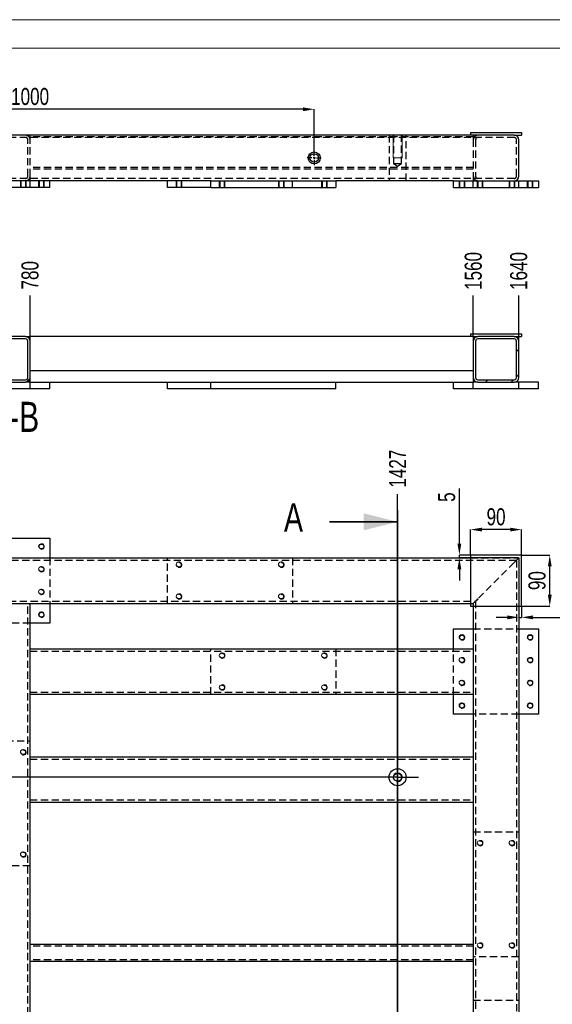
# Model space of a CAD drawing. Header units: millimetres. Extents: x 0 to 841, y 0 to 594.
# Tile 10 of 19: x 152 to 246, y 421 to 594. Entities that reach past the tile are written whole.
import ezdxf

# ---------------------------------------------------------------- set-up
doc = ezdxf.new("R2010")
doc.units = ezdxf.units.MM
doc.header["$PDSIZE"] = -1
doc.linetypes.add('CENTERX2', pattern=[20.32, 12.7, -2.54, 2.54, -2.54])
doc.linetypes.add('HIDDEN', pattern=[1.905, 1.27, -0.635])
for name, color, linetype in [('COTES', 1, 'Continuous'), ('NOTES', 6, 'Continuous'), ('TRAIT-FINS', 9, 'Continuous'), ('TRAIT-MIXTES', 3, 'CENTERX2'), ('TRAIT-TIRET', 2, 'HIDDEN')]:
    doc.layers.add(name, color=color, linetype=linetype)
doc.layers.add('TRAIT-FORT', color=4, linetype='Continuous', lineweight=25)
doc.styles.add('SLDTEXTSTYLE0', font='TXT', dxfattribs={"width": 0.75})
doc.dimstyles.new('SLDDIMSTYLE1', dxfattribs={"dimtxt": 3, "dimasz": 2, "dimexe": 0, "dimexo": 0.0625, "dimgap": 0.75, "dimtad": 0, "dimtih": 1, "dimtoh": 1, "dimdec": 0, "dimlfac": 10, "dimrnd": 1e-09, "dimzin": 12, "dimdsep": 46, "dimtxsty": 'SLDTEXTSTYLE0', "dimsah": 1, "dimcen": 0.09, "dimadec": 0, "dimazin": 3, "dimtfac": 1, "dimtdec": 0, "dimtofl": 0, "dimtmove": 0, "dimatfit": 3, "dimfxl": 1, "dimfrac": 2, "dimtolj": 1, "dimtzin": 12, "dimarcsym": 0})
doc.dimstyles.new('SLDDIMSTYLE2', dxfattribs={"dimtxt": 3, "dimasz": 2, "dimexe": 0, "dimexo": 0.0625, "dimgap": 0.75, "dimtad": 1, "dimdec": 0, "dimlfac": 10, "dimrnd": 1e-09, "dimzin": 12, "dimdsep": 46, "dimtxsty": 'SLDTEXTSTYLE0', "dimsah": 1, "dimcen": 0.09, "dimadec": 0, "dimazin": 3, "dimtfac": 1, "dimtdec": 0, "dimtofl": 0, "dimtmove": 0, "dimatfit": 3, "dimfxl": 1, "dimfrac": 2, "dimtolj": 1, "dimtzin": 12, "dimarcsym": 0})
doc.dimstyles.new('SLDDIMSTYLE3', dxfattribs={"dimtxt": 3, "dimasz": 2, "dimexe": 0, "dimexo": 0.0625, "dimgap": 0.75, "dimtad": 1, "dimdec": 0, "dimlfac": 10, "dimrnd": 1e-09, "dimzin": 12, "dimdsep": 46, "dimtxsty": 'SLDTEXTSTYLE0', "dimsah": 1, "dimcen": 0.09, "dimadec": 0, "dimazin": 3, "dimtfac": 1, "dimtdec": 0, "dimtmove": 0, "dimatfit": 0, "dimfxl": 1, "dimfrac": 2, "dimtolj": 1, "dimtzin": 12, "dimarcsym": 0})
pattern_1 = [(45, (0, 0), (-13.4704, 13.4704), []), (45, (4.49, 2e-323), (-13.4704, 13.4704), []), (45, (8.98, 4e-323), (-13.4704, 13.4704), []), (45, (13.47, 6e-323), (-13.4704, 13.4704), [])]

# ---------------------------------------------------------------- blocks, each defined once
blk = doc.blocks.new('_D_3')
at = {"layer": 'COTES', "color": 0, "lineweight": -2, "transparency": 16777216}
blk.add_line((218.38, 507.7), (218.38, 510.5), dxfattribs=at)
at = {"layer": 'Defpoints', "color": 0, "transparency": 16777216}
for p in [(218.38, 510.5), (218.38, 507.64), (75.7, 499.3)]:
    blk.add_point(p, dxfattribs=at)
at = {"layer": 'COTES', "color": 0, "transparency": 16777216, "insert": (218.38, 515), "char_height": 3, "attachment_point": 5, "rotation": 90, "style": 'SLDTEXTSTYLE0'}
blk.add_mtext('\\A1;1427', dxfattribs=at)
blk = doc.blocks.new('_D_6')
at = {"layer": 'COTES', "color": 0, "lineweight": -2, "transparency": 16777216}
blk.add_line((214.62, 460.7), (58.74, 460.7), dxfattribs=at)
at = {"layer": 'Defpoints', "color": 0, "transparency": 16777216}
for p in [(75.7, 499.3), (58.74, 460.7), (214.68, 460.7)]:
    blk.add_point(p, dxfattribs=at)
at = {"layer": 'COTES', "color": 0, "transparency": 16777216, "insert": (54.99, 460.7), "char_height": 3, "attachment_point": 5, "style": 'SLDTEXTSTYLE0'}
blk.add_mtext('\\A1;386', dxfattribs=at)
blk = doc.blocks.new('_D_7')
at = {"layer": 'COTES', "color": 0, "lineweight": -2, "transparency": 16777216}
blk.add_line((214.62, 290.22), (58.74, 290.22), dxfattribs=at)
at = {"layer": 'Defpoints', "color": 0, "transparency": 16777216}
for p in [(75.7, 499.3), (58.74, 290.22), (214.68, 290.22)]:
    blk.add_point(p, dxfattribs=at)
at = {"layer": 'COTES', "color": 0, "transparency": 16777216, "insert": (54.43, 290.22), "char_height": 3, "attachment_point": 5, "style": 'SLDTEXTSTYLE0'}
blk.add_mtext('\\A1;2091', dxfattribs=at)
blk = doc.blocks.new('_D_10')
at = {"layer": 'COTES', "color": 0, "lineweight": -2, "transparency": 16777216}
for p, q in [((240.27, 499.8), (245.15, 499.8)), ((245.15, 492.8), (245.15, 497.8)), ((240.27, 490.8), (245.15, 490.8))]:
    blk.add_line(p, q, dxfattribs=at)
at = {"layer": 'COTES', "color": 0, "transparency": 16777216}
for points in [[(244.82, 497.8), (245.49, 497.8), (245.15, 499.8)], [(244.82, 492.8), (245.49, 492.8), (245.15, 490.8)]]:
    blk.add_solid(points, dxfattribs=at)
at = {"layer": 'Defpoints', "color": 0, "transparency": 16777216}
for p in [(240.2, 499.8), (245.15, 499.8), (240.2, 490.8)]:
    blk.add_point(p, dxfattribs=at)
at = {"layer": 'COTES', "color": 0, "transparency": 16777216, "insert": (241.4, 495.3), "char_height": 3, "attachment_point": 2, "rotation": 90, "style": 'SLDTEXTSTYLE0'}
blk.add_mtext('\\A1;90', dxfattribs=at)
blk = doc.blocks.new('_D_11')
at = {"layer": 'COTES', "color": 0, "lineweight": -2, "transparency": 16777216}
for p, q in [((231.2, 499.86), (231.2, 504.28)), ((238.2, 504.28), (233.2, 504.28)), ((240.2, 499.86), (240.2, 504.28))]:
    blk.add_line(p, q, dxfattribs=at)
at = {"layer": 'COTES', "color": 0, "transparency": 16777216}
for points in [[(233.2, 504.61), (233.2, 503.95), (231.2, 504.28)], [(238.2, 504.61), (238.2, 503.95), (240.2, 504.28)]]:
    blk.add_solid(points, dxfattribs=at)
at = {"layer": 'Defpoints', "color": 0, "transparency": 16777216}
for p in [(231.2, 504.28), (231.2, 499.8), (240.2, 499.8)]:
    blk.add_point(p, dxfattribs=at)
at = {"layer": 'COTES', "color": 0, "transparency": 16777216, "insert": (235.7, 508.03), "char_height": 3, "attachment_point": 2, "style": 'SLDTEXTSTYLE0'}
blk.add_mtext('\\A1;90', dxfattribs=at)
blk = doc.blocks.new('_D_12')
at = {"layer": 'COTES', "color": 0, "lineweight": -2, "transparency": 16777216}
for p, q in [((229.25, 501.8), (229.25, 511.49)), ((231.14, 499.8), (229.25, 499.8)), ((229.25, 499.3), (229.25, 499.8)), ((239.64, 499.3), (229.25, 499.3)), ((229.25, 497.3), (229.25, 495.3))]:
    blk.add_line(p, q, dxfattribs=at)
at = {"layer": 'COTES', "color": 0, "transparency": 16777216}
for points in [[(228.91, 501.8), (229.58, 501.8), (229.25, 499.8)], [(228.91, 497.3), (229.58, 497.3), (229.25, 499.3)]]:
    blk.add_solid(points, dxfattribs=at)
at = {"layer": 'Defpoints', "color": 0, "transparency": 16777216}
for p in [(229.25, 499.8), (231.2, 499.8), (239.7, 499.3)]:
    blk.add_point(p, dxfattribs=at)
at = {"layer": 'COTES', "color": 0, "transparency": 16777216, "insert": (225.5, 509.99), "char_height": 3, "attachment_point": 2, "rotation": 90, "style": 'SLDTEXTSTYLE0'}
blk.add_mtext('\\A1;5', dxfattribs=at)
blk = doc.blocks.new('_D_13')
at = {"layer": 'COTES', "color": 0, "lineweight": -2, "transparency": 16777216}
for p, q in [((239.7, 499.24), (239.7, 488.84)), ((240.2, 490.74), (240.2, 488.84)), ((237.7, 488.84), (235.7, 488.84)), ((239.7, 488.84), (240.2, 488.84)), ((242.2, 488.84), (251.07, 488.84))]:
    blk.add_line(p, q, dxfattribs=at)
at = {"layer": 'COTES', "color": 0, "transparency": 16777216}
for points in [[(237.7, 489.17), (237.7, 488.5), (239.7, 488.84)], [(242.2, 489.17), (242.2, 488.5), (240.2, 488.84)]]:
    blk.add_solid(points, dxfattribs=at)
at = {"layer": 'Defpoints', "color": 0, "transparency": 16777216}
for p in [(239.7, 499.3), (240.2, 490.8), (240.2, 488.84)]:
    blk.add_point(p, dxfattribs=at)
at = {"layer": 'COTES', "color": 0, "transparency": 16777216, "insert": (249.57, 492.59), "char_height": 3, "attachment_point": 2, "style": 'SLDTEXTSTYLE0'}
blk.add_mtext('\\A1;5', dxfattribs=at)
blk = doc.blocks.new('SW_CENTERMARKSYMBOL_4')
at = {"layer": 'TRAIT-MIXTES', "color": 0}
for p, q in [((0, 2.2), (0, 3.7)), ((0, 0), (0, 2.2)), ((-2.2, 0), (-3.7, 0)), ((0, 0), (-2.2, 0)), ((0, 0), (0, -2.2)), ((0, 0), (2.2, 0)), ((2.2, 0), (3.7, 0)), ((0, -2.2), (0, -3.7))]:
    blk.add_line(p, q, dxfattribs=at)
blk = doc.blocks.new('_D_43')
at = {"layer": 'COTES', "color": 0, "lineweight": -2, "transparency": 16777216}
for p, q in [((103.7, 570.98), (103.7, 578.24)), ((201.7, 578.24), (105.7, 578.24)), ((203.7, 570.98), (203.7, 578.24))]:
    blk.add_line(p, q, dxfattribs=at)
at = {"layer": 'COTES', "color": 0, "transparency": 16777216}
for points in [[(105.7, 578.57), (105.7, 577.9), (103.7, 578.24)], [(201.7, 578.57), (201.7, 577.9), (203.7, 578.24)]]:
    blk.add_solid(points, dxfattribs=at)
at = {"layer": 'Defpoints', "color": 0, "transparency": 16777216}
for p in [(103.7, 578.24), (103.7, 570.92), (203.7, 570.92)]:
    blk.add_point(p, dxfattribs=at)
at = {"layer": 'COTES', "color": 0, "transparency": 16777216, "insert": (153.7, 581.99), "char_height": 3, "attachment_point": 2, "style": 'SLDTEXTSTYLE0'}
blk.add_mtext('\\A1;1000', dxfattribs=at)
blk = doc.blocks.new('SW_CENTERMARKSYMBOL_23')
at = {"layer": 'TRAIT-MIXTES', "color": 0}
for p, q in [((-0.4, 0), (-1.25, 0)), ((0, 0), (-0.2, 0)), ((0, 0.4), (0, 1.25)), ((0, 0), (0, 0.2)), ((0, 0), (0, -0.2)), ((0, 0), (0.2, 0)), ((0.4, 0), (1.25, 0)), ((0, -0.4), (0, -1.25))]:
    blk.add_line(p, q, dxfattribs=at)
blk = doc.blocks.new('_D_106')
at = {"layer": 'COTES', "color": 0, "lineweight": -2, "transparency": 16777216}
blk.add_line((153.7, 538.29), (153.7, 545.47), dxfattribs=at)
at = {"layer": 'Defpoints', "color": 0, "transparency": 16777216}
for p in [(153.7, 545.47), (75.7, 537.43), (153.7, 538.23)]:
    blk.add_point(p, dxfattribs=at)
at = {"layer": 'COTES', "color": 0, "transparency": 16777216, "insert": (153.7, 549.03), "char_height": 3, "attachment_point": 5, "rotation": 90, "style": 'SLDTEXTSTYLE0'}
blk.add_mtext('\\A1;780', dxfattribs=at)
blk = doc.blocks.new('_D_107')
at = {"layer": 'COTES', "color": 0, "lineweight": -2, "transparency": 16777216}
blk.add_line((231.7, 538.29), (231.7, 545.47), dxfattribs=at)
at = {"layer": 'Defpoints', "color": 0, "transparency": 16777216}
for p in [(231.7, 545.47), (75.7, 537.43), (231.7, 538.23)]:
    blk.add_point(p, dxfattribs=at)
at = {"layer": 'COTES', "color": 0, "transparency": 16777216, "insert": (231.7, 549.78), "char_height": 3, "attachment_point": 5, "rotation": 90, "style": 'SLDTEXTSTYLE0'}
blk.add_mtext('\\A1;1560', dxfattribs=at)
blk = doc.blocks.new('_D_108')
at = {"layer": 'COTES', "color": 0, "lineweight": -2, "transparency": 16777216}
blk.add_line((239.7, 537.49), (239.7, 545.47), dxfattribs=at)
at = {"layer": 'Defpoints', "color": 0, "transparency": 16777216}
for p in [(239.7, 545.47), (75.7, 537.43), (239.7, 537.43)]:
    blk.add_point(p, dxfattribs=at)
at = {"layer": 'COTES', "color": 0, "transparency": 16777216, "insert": (239.7, 549.78), "char_height": 3, "attachment_point": 5, "rotation": 90, "style": 'SLDTEXTSTYLE0'}
blk.add_mtext('\\A1;1640', dxfattribs=at)

msp = doc.modelspace()

# ---------------------------------------------------------------- hatches: boundary and pattern name
at = {"layer": 'TRAIT-FINS'}
h = msp.add_hatch(dxfattribs=at)
h.set_pattern_fill('DIN 201 ACIER ET FONTE', color=256, style=0, pattern_type=2)
h.set_pattern_definition(pattern_1)
edge = h.paths.add_edge_path(flags=0)
edge.add_line((146.5, 530.23), (152.9, 530.23))
edge.add_arc((152.9, 531.03), 0.8, 270, 360)
edge.add_line((153.7, 531.03), (153.7, 537.43))
edge.add_arc((152.9, 537.43), 0.8, 0, 90)
edge.add_line((152.9, 538.23), (146.5, 538.23))
edge.add_arc((146.5, 537.43), 0.8, 90, 180)
edge.add_line((145.7, 537.43), (145.7, 531.03))
edge.add_arc((146.5, 531.03), 0.8, 180, 270)
edge = h.paths.add_edge_path(flags=0)
edge.add_arc((152.9, 531.03), 0.4, 270, 360, ccw=False)
edge.add_line((152.9, 530.63), (146.5, 530.63))
edge.add_arc((146.5, 531.03), 0.4, 180, 270, ccw=False)
edge.add_line((146.1, 531.03), (146.1, 537.43))
edge.add_arc((146.5, 537.43), 0.4, 90, 180, ccw=False)
edge.add_line((146.5, 537.83), (152.9, 537.83))
edge.add_arc((152.9, 537.43), 0.4, 0, 90, ccw=False)
edge.add_line((153.3, 537.43), (153.3, 531.03))
h = msp.add_hatch(dxfattribs=at)
h.set_pattern_fill('DIN 201 ACIER ET FONTE', color=256, style=0, pattern_type=2)
h.set_pattern_definition(pattern_1)
edge = h.paths.add_edge_path(flags=0)
edge.add_line((231.7, 537.43), (231.7, 531.03))
edge.add_arc((232.5, 531.03), 0.8, 180, 270)
edge.add_line((232.5, 530.23), (238.9, 530.23))
edge.add_arc((238.9, 531.03), 0.8, 270, 360)
edge.add_line((239.7, 531.03), (239.7, 537.43))
edge.add_arc((238.9, 537.43), 0.8, 0, 90)
edge.add_line((238.9, 538.23), (232.5, 538.23))
edge.add_arc((232.5, 537.43), 0.8, 90, 180)
edge = h.paths.add_edge_path(flags=0)
edge.add_arc((232.5, 531.03), 0.4, 180, 270, ccw=False)
edge.add_line((232.1, 531.03), (232.1, 537.43))
edge.add_arc((232.5, 537.43), 0.4, 90, 180, ccw=False)
edge.add_line((232.5, 537.83), (238.9, 537.83))
edge.add_arc((238.9, 537.43), 0.4, 0, 90, ccw=False)
edge.add_line((239.3, 537.43), (239.3, 531.03))
edge.add_arc((238.9, 531.03), 0.4, 270, 360, ccw=False)
edge.add_line((238.9, 530.63), (232.5, 530.63))

# ---------------------------------------------------------------- linework, layer by layer
at = {"lineweight": 18}
for p, q in [((841, 594), (0, 594)), ((836, 589), (5, 589))]:
    msp.add_line(p, q, dxfattribs=at)
at = {"lineweight": 35}
for p, q in [((218.38, 507.64), (218.38, 277.76)), ((206.38, 505.64), (218.38, 505.64))]:
    msp.add_line(p, q, dxfattribs=at)
msp.add_solid([(218.38, 505.64), (212.38, 507.14), (212.38, 504.14)], dxfattribs=at)
at = {"layer": 'TRAIT-FINS', "lineweight": 18}
for p, q in [((217.58, 573.67), (217.58, 569.67)), ((217.58, 573.67), (217.58, 569.67)), ((219.18, 573.67), (219.18, 569.67)), ((219.18, 573.67), (219.18, 569.67)), ((217.58, 569.67), (219.18, 569.67)), ((217.58, 569.67), (219.18, 569.67)), ((152, 564.47), (152, 565.67)), ((153, 565.67), (152, 565.67)), ((152, 564.47), (152, 565.67)), ((153, 565.67), (152, 565.67)), ((152, 564.47), (152, 565.67)), ((153, 565.67), (152, 565.67)), ((152, 564.47), (152, 565.67)), ((153, 565.67), (152, 565.67)), ((153, 564.47), (153, 565.67)), ((153, 564.47), (153, 565.67)), ((153, 564.47), (153, 565.67)), ((153, 564.47), (153, 565.67)), ((155.2, 564.47), (155.2, 565.67)), ((156.2, 565.67), (155.2, 565.67)), ((155.2, 564.47), (155.2, 565.67)), ((156.2, 565.67), (155.2, 565.67)), ((155.2, 564.47), (155.2, 565.67)), ((156.2, 565.67), (155.2, 565.67)), ((155.2, 564.47), (155.2, 565.67)), ((156.2, 565.67), (155.2, 565.67)), ((155.2, 564.47), (155.2, 565.67)), ((156.2, 565.67), (155.2, 565.67)), ((155.2, 564.47), (155.2, 565.67)), ((156.2, 565.67), (155.2, 565.67)), ((155.2, 564.47), (155.2, 565.67)), ((156.2, 565.67), (155.2, 565.67)), ((155.2, 564.47), (155.2, 565.67)), ((156.2, 565.67), (155.2, 565.67)), ((156.2, 564.47), (156.2, 565.67)), ((156.2, 564.47), (156.2, 565.67)), ((156.2, 564.47), (156.2, 565.67)), ((156.2, 564.47), (156.2, 565.67)), ((156.2, 564.47), (156.2, 565.67)), ((156.2, 564.47), (156.2, 565.67)), ((156.2, 564.47), (156.2, 565.67)), ((156.2, 564.47), (156.2, 565.67)), ((179.4, 564.47), (179.4, 565.67)), ((180.4, 565.67), (179.4, 565.67)), ((179.4, 564.47), (179.4, 565.67)), ((180.4, 565.67), (179.4, 565.67)), ((180.4, 564.47), (180.4, 565.67)), ((180.4, 564.47), (180.4, 565.67)), ((187, 564.47), (187, 565.67)), ((188, 565.67), (187, 565.67)), ((187, 564.47), (187, 565.67)), ((188, 565.67), (187, 565.67)), ((187, 564.47), (187, 565.67)), ((188, 565.67), (187, 565.67)), ((187, 564.47), (187, 565.67)), ((188, 565.67), (187, 565.67)), ((188, 564.47), (188, 565.67)), ((188, 564.47), (188, 565.67)), ((188, 564.47), (188, 565.67)), ((188, 564.47), (188, 565.67)), ((197.4, 564.47), (197.4, 565.67)), ((198.4, 565.67), (197.4, 565.67)), ((197.4, 564.47), (197.4, 565.67)), ((198.4, 565.67), (197.4, 565.67)), ((198.4, 564.47), (198.4, 565.67)), ((198.4, 564.47), (198.4, 565.67)), ((205, 564.47), (205, 565.67)), ((206, 565.67), (205, 565.67)), ((205, 564.47), (205, 565.67)), ((206, 565.67), (205, 565.67)), ((205, 564.47), (205, 565.67)), ((206, 565.67), (205, 565.67)), ((205, 564.47), (205, 565.67)), ((206, 565.67), (205, 565.67)), ((206, 564.47), (206, 565.67)), ((206, 564.47), (206, 565.67)), ((206, 564.47), (206, 565.67)), ((206, 564.47), (206, 565.67)), ((229.2, 564.47), (229.2, 565.67)), ((230.2, 565.67), (229.2, 565.67)), ((229.2, 564.47), (229.2, 565.67)), ((230.2, 565.67), (229.2, 565.67)), ((229.2, 564.47), (229.2, 565.67)), ((230.2, 565.67), (229.2, 565.67)), ((229.2, 564.47), (229.2, 565.67)), ((230.2, 565.67), (229.2, 565.67)), ((229.2, 564.47), (229.2, 565.67)), ((230.2, 565.67), (229.2, 565.67)), ((229.2, 564.47), (229.2, 565.67)), ((230.2, 565.67), (229.2, 565.67)), ((229.2, 564.47), (229.2, 565.67)), ((230.2, 565.67), (229.2, 565.67)), ((229.2, 564.47), (229.2, 565.67)), ((230.2, 565.67), (229.2, 565.67)), ((230.2, 564.47), (230.2, 565.67)), ((230.2, 564.47), (230.2, 565.67)), ((230.2, 564.47), (230.2, 565.67)), ((230.2, 564.47), (230.2, 565.67)), ((230.2, 564.47), (230.2, 565.67)), ((230.2, 564.47), (230.2, 565.67)), ((230.2, 564.47), (230.2, 565.67)), ((230.2, 564.47), (230.2, 565.67)), ((232.4, 564.47), (232.4, 565.67)), ((233.4, 565.67), (232.4, 565.67)), ((232.4, 564.47), (232.4, 565.67)), ((233.4, 565.67), (232.4, 565.67)), ((232.4, 564.47), (232.4, 565.67)), ((233.4, 565.67), (232.4, 565.67)), ((232.4, 564.47), (232.4, 565.67)), ((233.4, 565.67), (232.4, 565.67)), ((232.4, 564.47), (232.4, 565.67)), ((233.4, 565.67), (232.4, 565.67)), ((232.4, 564.47), (232.4, 565.67)), ((233.4, 565.67), (232.4, 565.67)), ((233.4, 564.47), (233.4, 565.67)), ((233.4, 564.47), (233.4, 565.67)), ((233.4, 564.47), (233.4, 565.67)), ((233.4, 564.47), (233.4, 565.67)), ((233.4, 564.47), (233.4, 565.67)), ((233.4, 564.47), (233.4, 565.67)), ((238, 564.47), (238, 565.67)), ((239, 565.67), (238, 565.67)), ((238, 564.47), (238, 565.67)), ((239, 565.67), (238, 565.67)), ((238, 564.47), (238, 565.67)), ((239, 565.67), (238, 565.67)), ((238, 564.47), (238, 565.67)), ((239, 565.67), (238, 565.67)), ((238, 564.47), (238, 565.67)), ((239, 565.67), (238, 565.67)), ((238, 564.47), (238, 565.67)), ((239, 565.67), (238, 565.67)), ((239, 564.47), (239, 565.67)), ((239, 564.47), (239, 565.67)), ((239, 564.47), (239, 565.67)), ((239, 564.47), (239, 565.67)), ((239, 564.47), (239, 565.67)), ((239, 564.47), (239, 565.67)), ((241.2, 564.47), (241.2, 565.67)), ((242.2, 565.67), (241.2, 565.67)), ((241.2, 564.47), (241.2, 565.67)), ((242.2, 565.67), (241.2, 565.67)), ((241.2, 564.47), (241.2, 565.67)), ((242.2, 565.67), (241.2, 565.67)), ((241.2, 564.47), (241.2, 565.67)), ((242.2, 565.67), (241.2, 565.67)), ((241.2, 564.47), (241.2, 565.67)), ((242.2, 565.67), (241.2, 565.67)), ((241.2, 564.47), (241.2, 565.67)), ((242.2, 565.67), (241.2, 565.67)), ((241.2, 564.47), (241.2, 565.67)), ((242.2, 565.67), (241.2, 565.67)), ((241.2, 564.47), (241.2, 565.67)), ((242.2, 565.67), (241.2, 565.67)), ((242.2, 564.47), (242.2, 565.67)), ((242.2, 564.47), (242.2, 565.67)), ((242.2, 564.47), (242.2, 565.67)), ((242.2, 564.47), (242.2, 565.67)), ((242.2, 564.47), (242.2, 565.67)), ((242.2, 564.47), (242.2, 565.67)), ((242.2, 564.47), (242.2, 565.67)), ((242.2, 564.47), (242.2, 565.67))]:
    msp.add_line(p, q, dxfattribs=at)
for centre, radius in [((155.7, 501.3), 0.5), ((155.7, 497.3), 0.5), ((179.9, 498.1), 0.5), ((197.9, 498.1), 0.5), ((155.7, 493.3), 0.5), ((179.9, 492.5), 0.5), ((197.9, 492.5), 0.5), ((155.7, 489.3), 0.5), ((229.7, 485.3), 0.5), ((241.7, 485.3), 0.5), ((187.5, 482.1), 0.5), ((205.5, 482.1), 0.5), ((229.7, 481.3), 0.5), ((241.7, 481.3), 0.5), ((187.5, 476.5), 0.5), ((205.5, 476.5), 0.5), ((229.7, 477.3), 0.5), ((241.7, 477.3), 0.5), ((229.7, 473.3), 0.5), ((241.7, 473.3), 0.5), ((152.5, 465.1), 0.5), ((218.38, 460.7), 0.8), ((232.9, 449.1), 0.5), ((238.5, 449.1), 0.5), ((152.5, 447.1), 0.5), ((232.9, 431.1), 0.5), ((238.5, 431.1), 0.5)]:
    msp.add_arc(centre, radius, 255, 195, dxfattribs=at)
at = {"layer": 'TRAIT-FORT', "lineweight": 25}
for p, q in [((238.9, 573.67), (76.5, 573.67)), ((231.2, 574.17), (240.2, 574.17)), ((231.2, 574.17), (231.2, 573.67)), ((238.9, 573.67), (240.2, 573.67)), ((240.2, 574.17), (240.2, 573.67)), ((239.7, 566.47), (239.7, 572.87)), ((185.5, 565.67), (129.9, 565.67)), ((153.7, 564.47), (153.7, 565.67)), ((157.2, 564.47), (157.2, 565.67)), ((177.9, 564.47), (177.9, 565.67)), ((185.5, 564.47), (185.5, 565.67)), ((185.5, 565.67), (207.5, 565.67)), ((228.2, 565.67), (207.5, 565.67)), ((207.5, 565.67), (207.5, 564.47)), ((228.2, 564.47), (228.2, 565.67)), ((228.2, 565.67), (243.2, 565.67)), ((243.2, 565.67), (243.2, 564.47)), ((153.7, 564.47), (145.7, 564.47)), ((157.2, 564.47), (153.7, 564.47)), ((185.5, 564.47), (177.9, 564.47)), ((185.5, 564.47), (207.5, 564.47)), ((228.2, 564.47), (243.2, 564.47)), ((152.9, 538.23), (146.5, 538.23)), ((152.9, 537.83), (146.5, 537.83)), ((152.9, 538.23), (153.7, 538.23)), ((153.3, 531.03), (153.3, 537.43)), ((153.7, 537.63), (153.7, 538.23)), ((231.7, 538.23), (153.7, 538.23)), ((153.7, 531.03), (153.7, 537.43)), ((231.2, 538.73), (231.2, 538.23)), ((231.2, 538.73), (240.2, 538.73)), ((231.7, 538.23), (231.7, 537.63)), ((231.7, 538.23), (232.5, 538.23)), ((231.7, 537.43), (231.7, 531.03)), ((232.1, 537.43), (232.1, 531.03)), ((238.9, 538.23), (232.5, 538.23)), ((238.9, 537.83), (232.5, 537.83)), ((238.9, 538.23), (240.2, 538.23)), ((239.3, 531.03), (239.3, 537.43)), ((239.7, 531.03), (239.7, 537.43)), ((240.2, 538.73), (240.2, 538.23)), ((231.7, 532.23), (153.7, 532.23)), ((146.5, 530.63), (152.9, 530.63)), ((146.5, 530.23), (152.9, 530.23)), ((153.7, 530.23), (152.9, 530.23)), ((153.7, 530.23), (153.7, 531.03)), ((153.7, 530.23), (231.7, 530.23)), ((153.7, 529.03), (153.7, 530.23)), ((157.2, 529.03), (157.2, 530.23)), ((177.9, 529.03), (177.9, 530.23)), ((185.5, 529.03), (185.5, 530.23)), ((207.5, 529.03), (207.5, 530.23)), ((228.2, 529.03), (228.2, 530.23)), ((231.7, 531.03), (231.7, 530.23)), ((231.7, 529.03), (231.7, 530.23)), ((232.5, 530.23), (231.7, 530.23)), ((232.5, 530.63), (238.9, 530.63)), ((232.5, 530.23), (238.9, 530.23)), ((239.7, 530.23), (238.9, 530.23)), ((243.2, 530.23), (239.7, 530.23)), ((239.7, 529.03), (239.7, 530.23)), ((243.2, 529.03), (243.2, 530.23)), ((153.7, 529.03), (145.7, 529.03)), ((157.2, 529.03), (153.7, 529.03)), ((185.5, 529.03), (177.9, 529.03)), ((207.5, 529.03), (185.5, 529.03)), ((231.7, 529.03), (228.2, 529.03)), ((239.7, 529.03), (231.7, 529.03)), ((243.2, 529.03), (239.7, 529.03)), ((142.2, 502.8), (157.2, 502.8)), ((157.2, 502.8), (157.2, 499.3)), ((75.7, 499.3), (231.2, 499.3)), ((231.2, 499.8), (231.2, 490.8)), ((240.2, 499.8), (231.2, 499.8)), ((240.2, 490.8), (240.2, 499.8)), ((146.5, 491.3), (152.9, 491.3)), ((152.9, 491.3), (153.7, 491.3)), ((153.7, 483.3), (153.7, 491.3)), ((153.7, 491.3), (231.2, 491.3)), ((157.2, 491.3), (157.2, 487.8)), ((231.2, 490.8), (240.2, 490.8)), ((231.7, 490.8), (231.7, 483.3)), ((239.7, 490.8), (239.7, 264.3)), ((157.2, 487.8), (153.7, 487.8)), ((228.2, 483.3), (228.2, 486.8)), ((228.2, 486.8), (231.7, 486.8)), ((239.7, 486.8), (243.2, 486.8)), ((243.2, 486.8), (243.2, 471.8)), ((153.7, 483.3), (231.7, 483.3)), ((153.7, 482.5), (153.7, 483.3)), ((153.7, 476.1), (153.7, 482.5)), ((231.7, 483.3), (231.7, 482.5)), ((231.7, 482.5), (231.7, 476.1)), ((153.7, 475.3), (153.7, 476.1)), ((153.7, 475.3), (231.7, 475.3)), ((153.7, 464.3), (153.7, 475.3)), ((228.2, 471.8), (228.2, 475.3)), ((231.7, 476.1), (231.7, 475.3)), ((231.7, 475.3), (231.7, 464.3)), ((231.7, 471.8), (228.2, 471.8)), ((243.2, 471.8), (239.7, 471.8)), ((153.7, 464.3), (231.7, 464.3)), ((153.7, 463.5), (153.7, 464.3)), ((153.7, 457.1), (153.7, 463.5)), ((231.7, 464.3), (231.7, 463.5)), ((231.7, 463.5), (231.7, 457.1)), ((153.7, 456.3), (153.7, 457.1)), ((153.7, 456.3), (231.7, 456.3)), ((153.7, 431.3), (153.7, 456.3)), ((231.7, 457.1), (231.7, 456.3)), ((231.7, 456.3), (231.7, 431.3)), ((153.7, 430.7), (153.7, 431.3)), ((231.7, 431.3), (153.7, 431.3)), ((153.7, 428.9), (153.7, 430.7)), ((231.7, 431.3), (231.7, 430.7)), ((231.7, 430.7), (231.7, 428.9)), ((153.7, 428.3), (153.7, 428.9)), ((153.7, 404.3), (153.7, 428.3)), ((231.7, 428.3), (153.7, 428.3)), ((231.7, 428.9), (231.7, 428.3)), ((231.7, 428.3), (231.7, 404.3))]:
    msp.add_line(p, q, dxfattribs=at)
for centre, radius in [((203.7, 569.67), 1.05), ((203.7, 569.67), 0.75), ((155.7, 501.3), 0.425), ((155.7, 489.3), 0.425), ((229.7, 485.3), 0.425), ((241.7, 485.3), 0.425), ((241.7, 481.3), 0.425), ((241.7, 477.3), 0.425), ((229.7, 473.3), 0.425), ((241.7, 473.3), 0.425), ((218.38, 460.7), 1.5), ((218.38, 460.7), 0.7)]:
    msp.add_circle(centre, radius, dxfattribs=at)
for centre, radius, start, end in [((238.9, 572.87), 0.8, 0, 90), ((238.9, 566.47), 0.8, 270, 0), ((152.9, 537.43), 0.8, 0, 90), ((152.9, 537.43), 0.4, 0, 90), ((232.5, 537.43), 0.8, 90, 180), ((232.5, 537.43), 0.4, 90, 180), ((238.9, 537.43), 0.8, 0, 90), ((238.9, 537.43), 0.4, 0, 90), ((152.9, 531.03), 0.8, 270, 0), ((152.9, 531.03), 0.4, 270, 0), ((232.5, 531.03), 0.8, 180, 270), ((232.5, 531.03), 0.4, 180, 270), ((238.9, 531.03), 0.4, 270, 0), ((238.9, 531.03), 0.8, 270, 0)]:
    msp.add_arc(centre, radius, start, end, dxfattribs=at)
at = {"layer": 'TRAIT-TIRET'}
for p, q in [((153.7, 572.87), (153.7, 573.67)), ((216.88, 573.67), (216.88, 573.27)), ((216.88, 573.67), (216.88, 565.67)), ((217.68, 573.67), (217.68, 568.67)), ((219.08, 568.67), (219.08, 573.67)), ((219.88, 573.27), (219.88, 573.67)), ((219.88, 565.67), (219.88, 573.67)), ((231.7, 573.67), (231.7, 572.87)), ((238.9, 573.27), (76.5, 573.27)), ((153.3, 566.47), (153.3, 572.87)), ((231.7, 573.37), (153.7, 573.37)), ((153.7, 566.47), (153.7, 572.87)), ((231.7, 572.87), (231.7, 566.47)), ((232.1, 572.87), (232.1, 566.47)), ((239.3, 566.47), (239.3, 572.87)), ((217.68, 568.67), (219.08, 568.67)), ((217.68, 568.67), (218.38, 568.25)), ((218.38, 568.25), (219.08, 568.67)), ((231.7, 567.97), (153.7, 567.97)), ((231.7, 567.67), (153.7, 567.67)), ((238.9, 566.07), (76.5, 566.07)), ((152.08, 565.67), (152.08, 564.47)), ((152.93, 564.47), (152.93, 565.67)), ((153.7, 565.67), (153.7, 566.47)), ((155.28, 565.67), (155.28, 564.47)), ((156.13, 564.47), (156.13, 565.67)), ((179.48, 565.67), (179.48, 564.47)), ((180.33, 564.47), (180.33, 565.67)), ((187.08, 565.67), (187.08, 564.47)), ((187.93, 564.47), (187.93, 565.67)), ((197.48, 565.67), (197.48, 564.47)), ((198.33, 564.47), (198.33, 565.67)), ((199.9, 564.47), (199.9, 565.67)), ((205.08, 565.67), (205.08, 564.47)), ((205.93, 564.47), (205.93, 565.67)), ((216.88, 566.07), (216.88, 565.67)), ((219.88, 565.67), (219.88, 566.07)), ((229.28, 565.67), (229.28, 564.47)), ((230.13, 564.47), (230.13, 565.67)), ((231.7, 566.47), (231.7, 565.67)), ((231.7, 564.47), (231.7, 565.67)), ((232.48, 565.67), (232.48, 564.47)), ((233.33, 564.47), (233.33, 565.67)), ((238.08, 565.67), (238.08, 564.47)), ((238.93, 564.47), (238.93, 565.67)), ((239.7, 564.47), (239.7, 565.67)), ((241.28, 565.67), (241.28, 564.47)), ((242.13, 564.47), (242.13, 565.67)), ((157.2, 499.3), (157.2, 491.3)), ((177.9, 491.3), (177.9, 499.3)), ((199.9, 499.3), (199.9, 491.3)), ((231.2, 499.3), (239.7, 499.3)), ((239.7, 499.3), (239.7, 490.8)), ((76.1, 498.9), (239.3, 498.9)), ((238.9, 498.5), (232.5, 492.1)), ((239.3, 498.9), (239.3, 264.7)), ((83.3, 491.7), (232.1, 491.7)), ((153.3, 272.3), (153.3, 491.3)), ((231.2, 491.3), (231.7, 491.3)), ((231.7, 491.3), (231.7, 490.8)), ((232.1, 491.7), (232.1, 271.9)), ((153.7, 487.8), (145.7, 487.8)), ((231.7, 486.8), (239.7, 486.8)), ((153.7, 482.9), (231.7, 482.9)), ((185.5, 475.3), (185.5, 483.3)), ((207.5, 483.3), (207.5, 475.3)), ((228.2, 475.3), (228.2, 483.3)), ((153.7, 475.7), (231.7, 475.7)), ((239.7, 471.8), (231.7, 471.8)), ((145.7, 467.1), (153.7, 467.1)), ((153.7, 463.9), (231.7, 463.9)), ((153.7, 456.7), (231.7, 456.7)), ((231.7, 451.1), (239.7, 451.1)), ((153.7, 445.1), (145.7, 445.1)), ((231.7, 431), (153.7, 431)), ((231.7, 428.6), (153.7, 428.6)), ((239.7, 429.1), (231.7, 429.1)), ((231.7, 421.5), (239.7, 421.5))]:
    msp.add_line(p, q, dxfattribs=at)
at = {"layer": 'TRAIT-TIRET', "flags": 128}
for points in [[(239.7, 499.3), (239.69, 499.28), (239.64, 499.24), (239.57, 499.17), (239.47, 499.07), (239.35, 498.94), (239.21, 498.81), (239.06, 498.66), (238.9, 498.5)], [(238.9, 498.5), (239.06, 498.66), (239.21, 498.81), (239.35, 498.94), (239.47, 499.07), (239.57, 499.17), (239.64, 499.24), (239.69, 499.28), (239.7, 499.3)], [(232.5, 492.1), (232.35, 491.94), (232.2, 491.79), (232.06, 491.66), (231.94, 491.53), (231.84, 491.43), (231.76, 491.36), (231.72, 491.32), (231.7, 491.3)], [(231.7, 491.3), (231.72, 491.32), (231.76, 491.36), (231.84, 491.43), (231.94, 491.53), (232.06, 491.66), (232.2, 491.79), (232.35, 491.94), (232.5, 492.1)]]:
    msp.add_lwpolyline(points, dxfattribs=at)
at = {"layer": 'TRAIT-TIRET'}
for centre in [(155.7, 497.3), (179.9, 498.1), (197.9, 498.1), (155.7, 493.3), (179.9, 492.5), (197.9, 492.5), (187.5, 482.1), (205.5, 482.1), (229.7, 481.3), (187.5, 476.5), (205.5, 476.5), (229.7, 477.3), (152.5, 465.1), (232.9, 449.1), (238.5, 449.1), (152.5, 447.1), (232.9, 431.1), (238.5, 431.1)]:
    msp.add_circle(centre, 0.425, dxfattribs=at)
for centre, radius, start, end in [((152.9, 572.87), 0.8, 0, 90), ((232.5, 572.87), 0.8, 90, 180), ((152.9, 572.87), 0.4, 0, 90), ((232.5, 572.87), 0.4, 90, 180), ((238.9, 572.87), 0.4, 0, 90), ((152.9, 566.47), 0.4, 270, 0), ((152.9, 566.47), 0.8, 270, 0), ((232.5, 566.47), 0.8, 180, 270), ((232.5, 566.47), 0.4, 180, 270), ((238.9, 566.47), 0.4, 270, 0)]:
    msp.add_arc(centre, radius, start, end, dxfattribs=at)

# ---------------------------------------------------------------- block references
at = {"layer": 'TRAIT-MIXTES'}
for name, p in [('SW_CENTERMARKSYMBOL_23', (203.7, 569.67)), ('SW_CENTERMARKSYMBOL_4', (218.38, 460.7))]:
    msp.add_blockref(name, p, dxfattribs=at)

# ---------------------------------------------------------------- texts
at = {"insert": (198.38, 508.92), "char_height": 5, "attachment_point": 1, "style": 'SLDTEXTSTYLE0'}
msp.add_mtext('A', dxfattribs=at)
at = {"layer": 'NOTES', "insert": (150.88, 526.76), "char_height": 5.292, "attachment_point": 2, "style": 'SLDTEXTSTYLE0'}
msp.add_mtext('B-B', dxfattribs=at)

# ---------------------------------------------------------------- dimensions: what is measured, and where the dimension line sits
at = {"layer": 'COTES'}
for base, p1, p2, angle, dimstyle, picture, middle in [((103.7, 578.24), (203.7, 570.92), (103.7, 570.92), 0, 'SLDDIMSTYLE2', '_D_43', (153.7, 578.24)), ((229.25, 499.8), (239.7, 499.3), (231.2, 499.8), 90, 'SLDDIMSTYLE3', '_D_12', (229.25, 509.99)), ((245.15, 499.8), (240.2, 490.8), (240.2, 499.8), 90, 'SLDDIMSTYLE2', '_D_10', (245.15, 495.3))]:
    dim = msp.add_linear_dim(base=base, p1=p1, p2=p2, angle=angle, dimstyle=dimstyle, dxfattribs=at)
    dim.commit()
    dim.dimension.update_dxf_attribs({"geometry": picture, "text_midpoint": middle, "dimtype": 160})
for feature_location, offset, dtype, origin, picture, middle in [((231.7, 538.23), (0, 7.24), 1, (75.7, 537.43), '_D_107', (231.7, 549.78)), ((239.7, 537.43), (0, 8.04), 1, (75.7, 537.43), '_D_108', (239.7, 549.78)), ((153.7, 538.23), (0, 7.24), 1, (75.7, 537.43), '_D_106', (153.7, 549.03)), ((218.38, 507.64), (0, 2.87), 1, (75.7, 499.3), '_D_3', (218.38, 515)), ((214.68, 290.22), (-155.94, 0), 0, (75.7, 499.3), '_D_7', (54.43, 290.22)), ((214.68, 460.7), (-155.94, 0), 0, (75.7, 499.3), '_D_6', (54.99, 460.7))]:
    dim = msp.add_ordinate_dim(feature_location=feature_location, offset=offset, dtype=dtype, origin=origin, dimstyle='SLDDIMSTYLE1', dxfattribs=at)
    dim.commit()
    dim.dimension.update_dxf_attribs({"geometry": picture, "text_midpoint": middle})
for base, p1, p2, dimstyle, picture, middle in [((231.2, 504.28), (240.2, 499.8), (231.2, 499.8), 'SLDDIMSTYLE2', '_D_11', (235.7, 504.28)), ((240.2, 488.84), (239.7, 499.3), (240.2, 490.8), 'SLDDIMSTYLE3', '_D_13', (249.57, 488.84))]:
    dim = msp.add_linear_dim(base=base, p1=p1, p2=p2, dimstyle=dimstyle, dxfattribs=at)
    dim.commit()
    dim.dimension.update_dxf_attribs({"geometry": picture, "text_midpoint": middle, "dimtype": 160})

doc.saveas('drawing.dxf')
